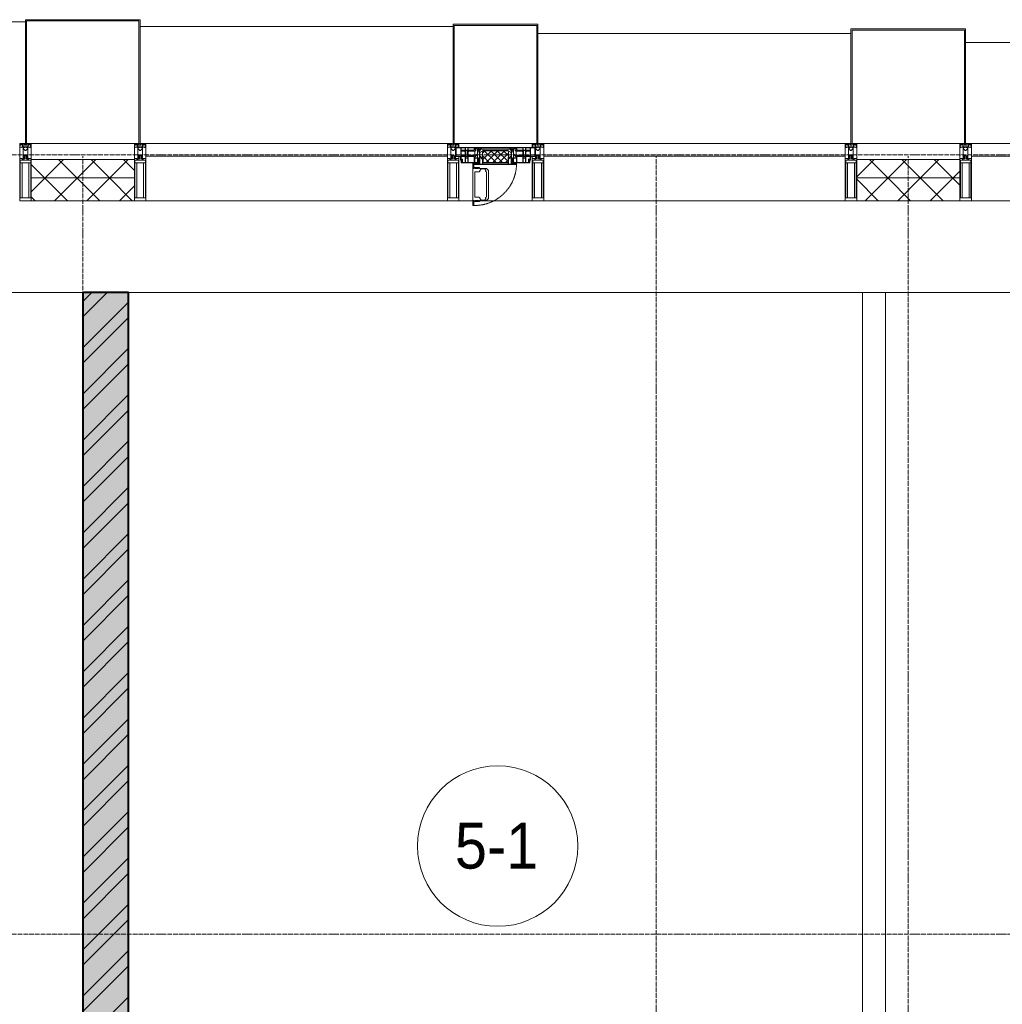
# Model space of a CAD drawing. Header units: millimetres. Extents: x 5617 to 109486, y 7718 to 230949.
# Tile 31 of 55: x 54055 to 58340, y 73894 to 78190. Entities that reach past the tile are written whole.
import ezdxf

# ---------------------------------------------------------------- set-up
doc = ezdxf.new("R2010")
doc.units = ezdxf.units.MM
for name, pattern in [('-D1-02х01', [3, 2, -1]), ('ADSK_Линия сетки', [25, 20, -2.5, 0, -2.5]), ('Линия сетки', [25, 20, -2.5, 0, -2.5])]:
    doc.linetypes.add(name, pattern=pattern)
for name, color, linetype, lineweight in [('Импосты витража', 7, 'Continuous', 18), ('Колонны', 7, 'Continuous', 18), ('Марки помещений', 7, 'Continuous', 20), ('Окна', 7, 'Continuous', 18), ('Оси', 7, 'Continuous', 9), ('Панели витража', 7, 'Continuous', 18), ('Перекрытия', 7, 'Continuous', 18), ('Стены', 7, 'Continuous', 18), ('Стены разрез', 7, 'Continuous', 40), ('Стены штриховка', 7, 'Continuous', 40), ('Элементы узлов', 7, 'Continuous', 18)]:
    doc.layers.add(name, color=color, linetype=linetype, lineweight=lineweight)
doc.styles.add('Arial_3', font='arial.ttf', dxfattribs={"width": 0.9, "height": 200})
pattern_1 = [(45, (0, 0), (-70.71068, 70.71068), []), (135, (0, 0), (-70.71068, -70.71068), [])]

# ---------------------------------------------------------------- blocks, each defined once
blk = doc.blocks.new('135_SLK_K3_AR_rvt-1-МКСС_K3_L23__76_050_')
at = {"layer": 'Стены разрез', "lineweight": 9, "true_color": 0xcccccc}
h = blk.add_hatch(dxfattribs=at)
h.set_pattern_fill('FP_1', color=254, style=0, pattern_type=2)
h.set_pattern_definition([(50, (0, 0), (218.62117, -19.1268), [22.86, -251.46]), (355, (0, 0), (-42.29187, 229.2684), [18.288, -201.168]), (100.451, (18.22, -1.6), (176.33107, 210.13963), [19.428, -213.708]), (46.184, (0, 60.96), (325.29495, -50.45164), [34.29, -377.19]), (96.636, (27.1, 56.76), (284.883, 296.91266), [29.142, -320.562]), (351.184, (0, 60.96), (284.8858, 296.9107), [27.432, -301.752]), (21, (30.48, 45.72), (181.93753, -122.71832), [22.86, -251.46]), (326, (30.48, 45.72), (74.16223, 221.0262), [18.288, -201.168]), (71.451, (45.64, 35.5), (256.10035, 98.30526), [19.428, -213.708]), (37.5, (0, 0), (3.70639, 101.465895), [3.353, -195.377, 3.353, -200.863, -201.93]), (37.5, (0, 0), (3.70639, 101.465895), [-402.946, 3.353, -198.577]), (7.5, (0, 0), (80.18358, 120.21653), [3.353, -113.081, 3.353, -190.805, -76.962]), (7.5, (0, 0), (80.18358, 120.21653), [-310.591, 3.353, -73.609]), (327.5, (-67.97, 0), (162.708646, -6.87497), [3.353, -72.847, 3.353, -234.391, -315.468]), (327.5, (-67.97, 0), (162.708646, -6.87497), [-313.944, 3.353, -312.115]), (317.5, (-98.45, 0), (177.75468, 30.51183), [3.353, -95.707, 3.353, -154.534, -224.028]), (317.5, (-98.45, 0), (177.75468, 30.51183), [-256.946, 3.353, -220.675])])
h.paths.add_polyline_path([(100750, 70900), (100950, 70900), (100950, 77000), (100750, 77000), (100750, 70920)])
h = blk.add_hatch(dxfattribs=at)
h.set_pattern_fill('FP_3', color=254, style=0, pattern_type=2)
h.set_pattern_definition([(45, (0, 0), (-101.02788, 101.02788), []), (45, (67.35, 0), (-101.02788, 101.02788), [])])
h.paths.add_polyline_path([(100750, 70900), (100950, 70900), (100950, 77000), (100750, 77000), (100750, 70920)])
at = {"layer": 'Перекрытия', "color": 254, "true_color": 0xcccccc}
for p, q in [((100550, 77000), (97350, 77000)), ((100750, 77000), (100550, 77000)), ((104150, 77000), (100950, 77000)), ((107850, 77000), (104250, 77000))]:
    blk.add_line(p, q, dxfattribs=at)
at = {"layer": 'Стены', "color": 254, "true_color": 0xcccccc}
for p, q in [((104150, 73000), (104150, 77000)), ((104250, 77000), (104150, 77000)), ((104250, 77000), (104250, 73000))]:
    blk.add_line(p, q, dxfattribs=at)
at = {"layer": 'Стены разрез', "color": 254, "true_color": 0xcccccc}
for p, q in [((100750, 77000), (100750, 71020)), ((100950, 77000), (100750, 77000)), ((100950, 70900), (100950, 77000))]:
    blk.add_line(p, q, dxfattribs=at)
blk = doc.blocks.new('Rectangular Mullion - 50Wx250H-2623690-МКСС_K3_L23__76_050_')
at = {"layer": 'Элементы узлов', "color": 254, "lineweight": 5, "true_color": 0xcccccc}
for p, q in [((-25, 65.2), (-25, 250)), ((-25, 250), (0, 250)), ((-23, 237.3), (0, 237.3)), ((-23, 237.3), (-23, 73.6)), ((-14.9, 84), (-14.9, 237.3)), ((25, 250), (0, 250)), ((23, 237.3), (0, 237.3)), ((14.9, 84), (14.9, 237.3)), ((23, 237.3), (23, 73.6)), ((25, 65.2), (25, 250)), ((-14, 65.2), (-25, 65.2)), ((0, 84), (-23, 84)), ((-0.5, 73.6), (-23, 73.6)), ((-14, 71.3), (-14, 65.2)), ((-10, 71.3), (-14, 71.3)), ((-10, 53), (-10, 71.3)), ((-8.7, 53), (-10, 53)), ((-10, 53), (-10, 17)), ((-8.7, 53), (-7, 54.7)), ((-7, 65.2), (-5.9, 67.3)), ((-7, 65.2), (-7, 54.7)), ((-4.1, 67.3), (-5.9, 67.3)), ((-4.1, 67.3), (-2.9, 65.1)), ((-2.9, 65.1), (-2.9, 54.6)), ((-1.3, 53), (-2.9, 54.6)), ((0, 53), (-1.3, 53)), ((0, 84), (23, 84)), ((0, 53), (1.3, 53)), ((0.5, 73.6), (23, 73.6)), ((1.3, 53), (2.9, 54.6)), ((4.1, 67.3), (2.9, 65.1)), ((2.9, 65.1), (2.9, 54.6)), ((4.1, 67.3), (5.9, 67.3)), ((7, 65.2), (5.9, 67.3)), ((7, 65.2), (7, 54.7)), ((8.7, 53), (7, 54.7)), ((8.7, 53), (10, 53)), ((10, 71.3), (14, 71.3)), ((10, 53), (10, 71.3)), ((10, 53), (10, 17)), ((14, 71.3), (14, 65.2)), ((14, 65.2), (25, 65.2)), ((-23.8, 14.6), (-25, 14.2)), ((-25, 0), (-25, 14.2)), ((-22.3, 17), (-23.8, 17)), ((-23.8, 17), (-23.8, 14.6)), ((-22.5, 10.6), (-23.8, 14.6)), ((-22.5, 10.6), (-23.7, 9.9)), ((-23.7, 1.3), (-23.7, 9.9)), ((-23.7, 1.3), (-11.8, 1.3)), ((-23.2, 10.2), (-22.5, 8)), ((-22.5, 8), (-22.5, 4.5)), ((-21.3, 4.5), (-22.5, 4.5)), ((-22.3, 17), (-22.3, 16)), ((-22.3, 16), (-21.3, 16)), ((-19, 17.6), (-21.3, 16)), ((-21.3, 4.5), (-21.3, 6.5)), ((-21.3, 6.5), (-14.2, 6.5)), ((-18.4, 16.6), (-19, 17.6)), ((-7.4, 16.6), (-18.4, 16.6)), ((-14.2, 6.5), (-14.2, 4.5)), ((-13.2, 4.5), (-14.2, 4.5)), ((-13.2, 4.5), (-12.2, 7.2)), ((-12.7, 7.6), (-11.3, 11.4)), ((-12.7, 7.6), (-11.8, 6.9)), ((-12.2, 9), (-12.2, 14.8)), ((-12.2, 14.8), (0, 14.8)), ((-11.8, 1.3), (-11.8, 6.9)), ((-10.5, 11.2), (-11.3, 11.4)), ((-10.5, 1.5), (-10.5, 11.2)), ((-4.8, 1.5), (-10.5, 1.5)), ((-10, 17), (-7.5, 17)), ((-8.5, 23), (-1.5, 30)), ((-8.5, 18.5), (-8.5, 23)), ((-7.5, 18.5), (-8.5, 18.5)), ((-7.5, 17), (-7.5, 18.5)), ((-7.4, 18), (-7.4, 16.6)), ((-2.6, 18), (-7.4, 18)), ((0, 8), (-4.8, 8)), ((-4.8, 1.5), (-4.8, 8)), ((-2.6, 18), (-2.6, 16.8)), ((-2.6, 16.8), (0, 16.8)), ((-1.5, 30), (0, 30)), ((1.5, 30), (0, 30)), ((2.6, 16.8), (0, 16.8)), ((0, 14.8), (0, 16.8)), ((0, 14.8), (0, 16.8)), ((12.2, 14.8), (0, 14.8)), ((0, 0), (0, 8)), ((0, 8), (4.8, 8)), ((0, 0), (0, 8)), ((8.5, 23), (1.5, 30)), ((2.6, 18), (2.6, 16.8)), ((2.6, 18), (7.4, 18)), ((4.8, 1.5), (4.8, 8)), ((4.8, 1.5), (10.5, 1.5)), ((7.4, 18), (7.4, 16.6)), ((7.4, 16.6), (18.4, 16.6)), ((7.5, 18.5), (8.5, 18.5)), ((7.5, 17), (7.5, 18.5)), ((10, 17), (7.5, 17)), ((8.5, 18.5), (8.5, 23)), ((10.5, 11.2), (11.3, 11.4)), ((10.5, 1.5), (10.5, 11.2)), ((12.7, 7.6), (11.3, 11.4)), ((12.7, 7.6), (11.8, 6.9)), ((11.8, 1.3), (11.8, 6.9)), ((23.7, 1.3), (11.8, 1.3)), ((12.2, 9), (12.2, 14.8)), ((13.2, 4.5), (12.2, 7.2)), ((13.2, 4.5), (14.2, 4.5)), ((21.3, 6.5), (14.2, 6.5)), ((14.2, 6.5), (14.2, 4.5)), ((18.4, 16.6), (19, 17.6)), ((19, 17.6), (21.3, 16)), ((22.3, 16), (21.3, 16)), ((21.3, 4.5), (21.3, 6.5)), ((21.3, 4.5), (22.5, 4.5)), ((22.3, 17), (22.3, 16)), ((22.3, 17), (23.8, 17)), ((22.5, 10.6), (23.8, 14.6)), ((22.5, 10.6), (23.7, 9.9)), ((23.2, 10.2), (22.5, 8)), ((22.5, 8), (22.5, 4.5)), ((23.7, 1.3), (23.7, 9.9)), ((23.8, 17), (23.8, 14.6)), ((23.8, 14.6), (25, 14.2)), ((25, 0), (25, 14.2)), ((-25, 0), (0, 0)), ((25, 0), (0, 0))]:
    blk.add_line(p, q, dxfattribs=at)
for centre, start, end in [((-0.5, 73.1), 360, 90), ((0.5, 73.1), 90, 180)]:
    blk.add_arc(centre, 0.5, start, end, dxfattribs=at)
blk = doc.blocks.new('Rectangular Mullion - R_StandardFrame_50Wx250H-4667465-МКСС_K3_L23__76_050_')
at = {"layer": 'Импосты витража', "color": 254, "lineweight": 5, "true_color": 0xcccccc}
for p, q in [((-25, -250), (-25, 0)), ((-25, 0), (0, 0)), ((5, 0), (25, 0)), ((25, 0), (25, -250)), ((25, -250), (-25, -250))]:
    blk.add_line(p, q, dxfattribs=at)
blk = doc.blocks.new('Rectangular Mullion - R_StandardFrame_50Wx250H-4667491-МКСС_K3_L23__76_050_')
at = {"layer": 'Импосты витража', "color": 254, "lineweight": 5, "true_color": 0xcccccc}
for p, q in [((-25, -250), (-25, 0)), ((-25, 0), (-5, 0)), ((0, 0), (25, 0)), ((25, 0), (25, -250)), ((25, -250), (-25, -250))]:
    blk.add_line(p, q, dxfattribs=at)
blk = doc.blocks.new('A_PAN_Створка - 383мм 7_1-V54-МКСС_K3_L23__76_050_')
at = {"layer": 'Панели витража', "lineweight": 5, "true_color": 0xcccccc}
h = blk.add_hatch(dxfattribs=at)
h.set_pattern_fill('FP_21', color=254, style=0, pattern_type=2)
h.set_pattern_definition([(225, (102550, 77650), (14.1421356, -14.1421356), []), (315, (102550, 77650), (14.1421356, 14.1421356), [])])
h.paths.add_polyline_path([(53.6, 82.7), (-54.6, 81.8), (-54.6, 63.4), (-57.2, 60.8), (-57.2, 36.4), (-54.9, 34.1), (-54.5, 31.8), (54.5, 31.8), (54.9, 34.1), (57.2, 36.4), (57.2, 60.8), (54.6, 63.4), (54.6, 81.8)])
at = {"layer": 'Окна', "color": 7, "lineweight": 5, "true_color": 0xf4f4f4}
for p, q in [((95.1, 270.5), (95.1, 252.9)), ((99.6, 270.5), (95.1, 270.5)), ((97.9, 262.4), (95.1, 262.4)), ((97.9, 262.4), (97.9, 248.4)), ((99.6, 270.5), (99.6, 87.5)), ((39.7, 249), (31.1, 240.4)), ((31.1, 117.6), (31.1, 240.4)), ((41.4, 234.2), (39.1, 233.8)), ((39.1, 179), (39.1, 233.8)), ((70.1, 249), (39.7, 249)), ((41.4, 234.2), (43.5, 236.3)), ((45, 244.7), (42.3, 239.8)), ((42.3, 239.8), (43.5, 236.3)), ((45.9, 246.8), (45, 244.7)), ((63.3, 246.8), (45.9, 246.8)), ((64.1, 245), (63.3, 246.8)), ((64.1, 245), (66.7, 241)), ((66.7, 241), (68.6, 239.7)), ((68.6, 239.7), (68.6, 236.4)), ((68.6, 236.4), (71.1, 233.9)), ((70.1, 252.9), (70.1, 249)), ((95.1, 252.9), (70.1, 252.9)), ((71.1, 233.9), (89.5, 233.9)), ((74.1, 248.4), (74.1, 252.9)), ((89.1, 248.4), (74.1, 248.4)), ((89.1, 252.9), (89.1, 248.4)), ((89.5, 233.9), (90.6, 232.8)), ((90.6, 125.2), (90.6, 232.8)), ((93.1, 248.4), (93.1, 252.9)), ((97.9, 248.4), (93.1, 248.4)), ((39.1, 179), (39.1, 124.2)), ((39.7, 109), (31.1, 117.6)), ((41.4, 123.8), (39.1, 124.2)), ((70.1, 109), (39.7, 109)), ((41.4, 123.8), (43.5, 121.7)), ((42.3, 118.2), (43.5, 121.7)), ((45, 113.3), (42.3, 118.2)), ((45.9, 111.2), (45, 113.3)), ((63.3, 111.2), (45.9, 111.2)), ((64.1, 113), (63.3, 111.2)), ((64.1, 113), (66.7, 117)), ((66.7, 117), (68.6, 118.3)), ((68.6, 121.6), (71.1, 124.1)), ((68.6, 118.3), (68.6, 121.6)), ((70.1, 105.1), (70.1, 109)), ((95.1, 105.1), (70.1, 105.1)), ((71.1, 124.1), (89.5, 124.1)), ((74.1, 109.6), (74.1, 105.1)), ((89.1, 109.6), (74.1, 109.6)), ((89.1, 105.1), (89.1, 109.6)), ((89.5, 124.1), (90.6, 125.2)), ((93.1, 109.6), (93.1, 105.1)), ((97.9, 109.6), (93.1, 109.6)), ((95.1, 87.5), (95.1, 105.1)), ((97.9, 95.6), (95.1, 95.6)), ((99.6, 87.5), (95.1, 87.5)), ((97.9, 95.6), (97.9, 109.6))]:
    blk.add_line(p, q, dxfattribs=at)
at = {"layer": 'Окна', "color": 254, "lineweight": 5, "true_color": 0xcccccc}
for p, q in [((-91.5, 92), (91.5, 92)), ((-91.5, 87.5), (-91.5, 92)), ((-73.9, 87.5), (-91.5, 87.5)), ((-85, 84), (-85, 87.5)), ((-85, 87.5), (-78, 87.5)), ((-78, 87.5), (-78, 84)), ((-73.9, 62.5), (-73.9, 87.5)), ((73.9, 87.5), (73.9, 62.5)), ((91.5, 87.5), (73.9, 87.5)), ((78, 87.5), (78, 84)), ((85, 87.5), (78, 87.5)), ((85, 84), (85, 87.5)), ((91.5, 92), (91.5, 87.5)), ((-171, 57), (-156, 57)), ((-171, 17), (-171, 57)), ((-171, 55.5), (-152, 55.5)), ((-153, 73.5), (-150, 73.5)), ((-153, 60), (-153, 73.5)), ((-152, 20), (-152, 73.5)), ((-150.5, 69.5), (-150.5, 73.5)), ((-145, 69.5), (-150.5, 69.5)), ((-150.5, 33.6), (-150.5, 68)), ((-150.5, 68), (-143.5, 68)), ((-150.5, 56.6), (-132.4, 56.6)), ((-136.4, 52.4), (-150.5, 52.4)), ((-150, 84), (-78, 84)), ((-150, 73.5), (-150, 84)), ((-148.5, 82.5), (-132.4, 82.5)), ((-148.5, 81), (-148.5, 82.5)), ((-143.5, 81), (-148.5, 81)), ((-145, 69.5), (-145, 79.5)), ((-143.5, 68), (-143.5, 81)), ((-137.2, 54.8), (-135.8, 50.8)), ((-132.5, 54.8), (-137.2, 54.8)), ((-132.1, 49), (-135.8, 50.8)), ((-132.5, 53.8), (-133.4, 52)), ((-133.4, 52), (-130.1, 50.4)), ((-132.5, 53.8), (-132.5, 54.8)), ((-132.4, 56.6), (-132.4, 82.5)), ((-132.1, 49), (-132.1, 36.8)), ((-131, 82.5), (-120.8, 82.5)), ((-131, 82.5), (-131, 64.6)), ((-131, 64.6), (-120.8, 64.6)), ((-131, 56.5), (-131, 62.6)), ((-120.8, 62.6), (-131, 62.6)), ((-131, 56.5), (-120.8, 56.5)), ((-131, 55.1), (-131, 52.7)), ((-120.8, 55.1), (-131, 55.1)), ((-129.4, 51.1), (-131, 52.7)), ((-130.1, 50.4), (-129.4, 51.1)), ((-130.1, 35.3), (-130.1, 50.4)), ((-122.4, 51.1), (-120.8, 52.7)), ((-121.7, 50.4), (-122.4, 51.1)), ((-118.4, 52), (-121.7, 50.4)), ((-121.7, 35.3), (-121.7, 50.4)), ((-120.8, 82.5), (-120.8, 64.6)), ((-120.8, 56.5), (-120.8, 62.6)), ((-120.8, 55.1), (-120.8, 52.7)), ((-119.7, 49), (-115.9, 50.8)), ((-119.7, 49), (-119.7, 36.8)), ((-119.3, 82.5), (-92.5, 82.5)), ((-119.3, 56.6), (-119.3, 82.5)), ((-92.5, 56.6), (-119.3, 56.6)), ((-119.3, 54.8), (-114.6, 54.8)), ((-119.3, 53.8), (-119.3, 54.8)), ((-119.3, 53.8), (-118.4, 52)), ((-114.6, 54.8), (-115.9, 50.8)), ((-94.1, 52.5), (-115.3, 52.5)), ((-89.9, 50.9), (-94.1, 52.5)), ((-92.5, 56.6), (-92.5, 82.5)), ((-90.8, 82.5), (-79.5, 82.5)), ((-90.8, 64.6), (-90.8, 82.5)), ((-80.1, 64.6), (-90.8, 64.6)), ((-90.8, 62.7), (-90.8, 56.6)), ((-80.4, 62.7), (-90.8, 62.7)), ((-90.8, 56.6), (-85.9, 56.6)), ((-89.9, 52.2), (-88.6, 53.5)), ((-89.9, 52.2), (-89.9, 50.9)), ((-89.9, 35.1), (-89.9, 50.9)), ((-85.9, 53.5), (-88.6, 53.5)), ((-85.9, 56.6), (-85.9, 53.5)), ((-85.9, 53.5), (-78, 45.6)), ((-78, 84), (-85, 84)), ((-80.4, 61.1), (-80.4, 62.7)), ((-78, 61.1), (-80.4, 61.1)), ((-80.1, 66.1), (-80.1, 64.6)), ((-78, 66.1), (-80.1, 66.1)), ((-79.5, 82.5), (-79.5, 80.6)), ((-79.5, 80.6), (-78, 80.6)), ((-78, 84), (-73.9, 84)), ((-78, 84), (-78, 23.5)), ((-78, 66.1), (-78, 61.1)), ((-78, 45.6), (-78, 36.8)), ((-70, 62.5), (-73.9, 62.5)), ((-70, 32.1), (-70, 62.5)), ((70, 62.5), (70, 32.1)), ((73.9, 62.5), (70, 62.5)), ((73.9, 84), (78, 84)), ((78, 84), (85, 84)), ((78, 84), (150, 84)), ((78, 23.5), (78, 84)), ((79.5, 80.6), (78, 80.6)), ((78, 66.1), (78, 61.1)), ((78, 66.1), (80.1, 66.1)), ((78, 61.1), (80.4, 61.1)), ((85.9, 53.5), (78, 45.6)), ((78, 45.6), (78, 36.8)), ((90.8, 82.5), (79.5, 82.5)), ((79.5, 82.5), (79.5, 80.6)), ((80.1, 66.1), (80.1, 64.6)), ((80.1, 64.6), (90.8, 64.6)), ((80.4, 62.7), (90.8, 62.7)), ((80.4, 61.1), (80.4, 62.7)), ((85.9, 56.6), (85.9, 53.5)), ((90.8, 56.6), (85.9, 56.6)), ((85.9, 53.5), (88.6, 53.5)), ((89.9, 52.2), (88.6, 53.5)), ((89.9, 50.9), (94.1, 52.5)), ((89.9, 52.2), (89.9, 50.9)), ((89.9, 35.1), (89.9, 50.9)), ((90.8, 64.6), (90.8, 82.5)), ((90.8, 62.7), (90.8, 56.6)), ((119.3, 82.5), (92.5, 82.5)), ((92.5, 56.6), (92.5, 82.5)), ((92.5, 56.6), (119.3, 56.6)), ((94.1, 52.5), (115.3, 52.5)), ((114.6, 54.8), (115.9, 50.8)), ((119.3, 54.8), (114.6, 54.8)), ((119.7, 49), (115.9, 50.8)), ((119.3, 53.8), (118.4, 52)), ((118.4, 52), (121.7, 50.4)), ((119.3, 56.6), (119.3, 82.5)), ((119.3, 53.8), (119.3, 54.8)), ((119.7, 49), (119.7, 36.8)), ((120.8, 82.5), (120.8, 64.6)), ((131, 82.5), (120.8, 82.5)), ((131, 64.6), (120.8, 64.6)), ((120.8, 56.5), (120.8, 62.6)), ((120.8, 62.6), (131, 62.6)), ((131, 56.5), (120.8, 56.5)), ((120.8, 55.1), (120.8, 52.7)), ((120.8, 55.1), (131, 55.1)), ((122.4, 51.1), (120.8, 52.7)), ((121.7, 50.4), (122.4, 51.1)), ((121.7, 35.3), (121.7, 50.4)), ((129.4, 51.1), (131, 52.7)), ((130.1, 50.4), (129.4, 51.1)), ((133.4, 52), (130.1, 50.4)), ((130.1, 35.3), (130.1, 50.4)), ((131, 82.5), (131, 64.6)), ((131, 56.5), (131, 62.6)), ((131, 55.1), (131, 52.7)), ((132.1, 49), (135.8, 50.8)), ((132.1, 49), (132.1, 36.8)), ((132.4, 56.6), (132.4, 82.5)), ((148.5, 82.5), (132.4, 82.5)), ((150.5, 56.6), (132.4, 56.6)), ((132.5, 54.8), (137.2, 54.8)), ((132.5, 53.8), (132.5, 54.8)), ((132.5, 53.8), (133.4, 52)), ((137.2, 54.8), (135.8, 50.8)), ((136.4, 52.4), (150.5, 52.4)), ((143.5, 81), (148.5, 81)), ((143.5, 68), (143.5, 81)), ((150.5, 68), (143.5, 68)), ((145, 69.5), (145, 79.5)), ((145, 69.5), (150.5, 69.5)), ((148.5, 81), (148.5, 82.5)), ((150, 84), (150, 73.5)), ((150, 73.5), (153, 73.5)), ((150.5, 69.5), (150.5, 73.5)), ((150.5, 33.6), (150.5, 68)), ((152, 20), (152, 73.5)), ((171, 55.5), (152, 55.5)), ((153, 73.5), (153, 60)), ((156, 57), (171, 57)), ((171, 57), (171, 17)), ((-171, 18.5), (-153.5, 18.5)), ((-67.9, 17), (-171, 17)), ((-153.5, 18.5), (-152, 20)), ((-136.3, 33.6), (-150.5, 33.6)), ((-150.5, 29.4), (-132.4, 29.4)), ((-150.5, 17), (-150.5, 29.4)), ((-132.4, 18.6), (-150.5, 18.6)), ((-137.2, 31), (-135.8, 35)), ((-132.5, 31), (-137.2, 31)), ((-132.1, 36.8), (-135.8, 35)), ((-133.4, 33.7), (-130.1, 35.3)), ((-132.5, 31.9), (-133.4, 33.7)), ((-132.5, 31.9), (-132.5, 31)), ((-132.4, 29.4), (-132.4, 18.6)), ((-129.4, 34.6), (-131, 33)), ((-131, 30.9), (-131, 33)), ((-120.8, 30.9), (-131, 30.9)), ((-131, 29.5), (-120.8, 29.5)), ((-131, 18.2), (-131, 29.5)), ((-120.8, 18.2), (-131, 18.2)), ((-130.1, 35.3), (-129.4, 34.6)), ((-121.7, 35.3), (-122.4, 34.6)), ((-122.4, 34.6), (-120.8, 33)), ((-118.4, 33.7), (-121.7, 35.3)), ((-120.8, 30.9), (-120.8, 33)), ((-120.8, 18.2), (-120.8, 29.5)), ((-119.7, 36.8), (-115.9, 35)), ((-119.3, 31.9), (-118.4, 33.7)), ((-119.3, 31.9), (-119.3, 31)), ((-119.3, 31), (-114.6, 31)), ((-92.5, 29.4), (-119.3, 29.4)), ((-119.3, 29.4), (-119.3, 18.6)), ((-119.3, 18.6), (-92.5, 18.6)), ((-114.6, 31), (-115.9, 35)), ((-94.1, 33.5), (-115.4, 33.5)), ((-89.9, 35.1), (-94.1, 33.5)), ((-92.5, 18.6), (-92.5, 29.4)), ((-90.8, 18.5), (-90.8, 29.4)), ((-90.8, 29.4), (-85.9, 29.4)), ((-87.3, 18.5), (-90.8, 18.5)), ((-89.9, 32.5), (-89.9, 35.1)), ((-85.9, 32.5), (-89.9, 32.5)), ((-87.3, 21.9), (-85.9, 21.9)), ((-87.3, 20.4), (-87.3, 21.9)), ((-87.3, 20.4), (-87.3, 18.5)), ((-84.8, 20.4), (-87.3, 20.4)), ((-85.9, 29.4), (-85.9, 32.5)), ((-85.9, 21.9), (-85.9, 29.4)), ((-85.9, 18.2), (-85.9, 20.4)), ((-75.9, 18.2), (-85.9, 18.2)), ((-83.4, 20.4), (-84.8, 20.4)), ((-70, 33.8), (-83.4, 20.4)), ((-78, 36.8), (-70, 36.8)), ((-78, 23.5), (-67.9, 23.5)), ((-75.9, 23.5), (-73, 23.5)), ((-75.9, 21.5), (-75.9, 23.5)), ((-75.9, 21.5), (-75.9, 18.2)), ((-74.9, 21.5), (-75.9, 21.5)), ((-74.9, 17.9), (-74.9, 21.5)), ((-68.9, 17.9), (-74.9, 17.9)), ((-67.2, 29.3), (-73, 23.5)), ((-70, 36.8), (-70, 33.8)), ((-61.4, 23.5), (-70, 32.1)), ((-68.9, 21.5), (-68.9, 17.9)), ((-67.9, 21.5), (-68.9, 21.5)), ((-67.9, 23.5), (-64.6, 26.8)), ((-67.9, 23.5), (-64.6, 26.8)), ((-67.9, 21.5), (-67.9, 23.5)), ((-67.9, 17), (-67.9, 23.5)), ((-61.4, 23.5), (-67.9, 17)), ((67.9, 17), (-67.9, 17)), ((-67.9, 17), (67.9, 17)), ((-64.6, 26.8), (-67.2, 29.3)), ((-64.6, 26.8), (-61.4, 23.5)), ((61.4, 23.5), (-61.4, 23.5)), ((70, 32.1), (61.4, 23.5)), ((61.4, 23.5), (64.6, 26.8)), ((67.9, 17), (61.4, 23.5)), ((64.6, 26.8), (67.2, 29.3)), ((67.9, 23.5), (64.6, 26.8)), ((64.6, 26.8), (67.9, 23.5)), ((67.2, 29.3), (73, 23.5)), ((67.9, 21.5), (67.9, 23.5)), ((67.9, 23.5), (67.9, 17)), ((67.9, 23.5), (78, 23.5)), ((67.9, 21.5), (68.9, 21.5)), ((171, 17), (67.9, 17)), ((68.9, 21.5), (68.9, 17.9)), ((68.9, 17.9), (74.9, 17.9)), ((70, 36.8), (70, 33.8)), ((78, 36.8), (70, 36.8)), ((70, 33.8), (83.4, 20.4)), ((75.9, 23.5), (73, 23.5)), ((74.9, 21.5), (75.9, 21.5)), ((74.9, 17.9), (74.9, 21.5)), ((75.9, 21.5), (75.9, 23.5)), ((75.9, 21.5), (75.9, 18.2)), ((75.9, 18.2), (85.9, 18.2)), ((83.4, 20.4), (84.8, 20.4)), ((84.8, 20.4), (87.3, 20.4)), ((85.9, 32.5), (89.9, 32.5)), ((85.9, 29.4), (85.9, 32.5)), ((85.9, 21.9), (85.9, 29.4)), ((90.8, 29.4), (85.9, 29.4)), ((87.3, 21.9), (85.9, 21.9)), ((85.9, 18.2), (85.9, 20.4)), ((87.3, 20.4), (87.3, 21.9)), ((87.3, 20.4), (87.3, 18.5)), ((87.3, 18.5), (90.8, 18.5)), ((89.9, 35.1), (94.1, 33.5)), ((89.9, 32.5), (89.9, 35.1)), ((90.8, 18.5), (90.8, 29.4)), ((92.5, 18.6), (92.5, 29.4)), ((92.5, 29.4), (119.3, 29.4)), ((119.3, 18.6), (92.5, 18.6)), ((94.1, 33.5), (115.4, 33.5)), ((114.6, 31), (115.9, 35)), ((119.3, 31), (114.6, 31)), ((119.7, 36.8), (115.9, 35)), ((118.4, 33.7), (121.7, 35.3)), ((119.3, 31.9), (118.4, 33.7)), ((119.3, 31.9), (119.3, 31)), ((119.3, 29.4), (119.3, 18.6)), ((122.4, 34.6), (120.8, 33)), ((120.8, 30.9), (120.8, 33)), ((120.8, 30.9), (131, 30.9)), ((120.8, 18.2), (120.8, 29.5)), ((131, 29.5), (120.8, 29.5)), ((120.8, 18.2), (131, 18.2)), ((121.7, 35.3), (122.4, 34.6)), ((130.1, 35.3), (129.4, 34.6)), ((129.4, 34.6), (131, 33)), ((133.4, 33.7), (130.1, 35.3)), ((131, 30.9), (131, 33)), ((131, 18.2), (131, 29.5)), ((132.1, 36.8), (135.8, 35)), ((150.5, 29.4), (132.4, 29.4)), ((132.4, 29.4), (132.4, 18.6)), ((132.4, 18.6), (150.5, 18.6)), ((132.5, 31.9), (133.4, 33.7)), ((132.5, 31.9), (132.5, 31)), ((132.5, 31), (137.2, 31)), ((137.2, 31), (135.8, 35)), ((136.3, 33.6), (150.5, 33.6)), ((150.5, 17), (150.5, 29.4)), ((153.5, 18.5), (152, 20)), ((171, 18.5), (153.5, 18.5))]:
    blk.add_line(p, q, dxfattribs=at)
at = {"layer": 'Окна', "color": 254, "linetype": '-D1-02х01', "lineweight": 5, "true_color": 0xcccccc}
blk.add_arc((91.4, 87.5), 183, 88.8555, 178.5909, dxfattribs=at)
at = {"layer": 'Окна', "color": 254, "lineweight": 5, "true_color": 0xcccccc}
for centre, start, end in [((-156, 60), 270, 360), ((156, 60), 180, 270)]:
    blk.add_arc(centre, 3, start, end, dxfattribs=at)
at = {"layer": 'Элементы узлов', "color": 254, "lineweight": 5, "true_color": 0xcccccc}
for p, q in [((-91.5, 92), (-91.5, 87.5)), ((-91.5, 92), (91.5, 92)), ((-91.5, 87.5), (-73.9, 87.5)), ((-83.4, 90.3), (-69.4, 90.3)), ((-83.4, 90.3), (-83.4, 87.5)), ((-73.9, 87.5), (-73.9, 62.5)), ((-69.4, 90.3), (-69.4, 85.5)), ((-67.9, 89.3), (-66.9, 90.3)), ((-67.9, 62.5), (-67.9, 89.3)), ((-66.9, 90.3), (-57.4, 90.3)), ((-57.4, 90.3), (-56.4, 89.4)), ((-56.4, 89.4), (-56.4, 67.7)), ((-53.9, 90.3), (-54.9, 89.3)), ((-54.9, 89.3), (-54.9, 85.6)), ((53.9, 90.3), (-53.9, 90.3)), ((53.9, 90.3), (54.9, 89.3)), ((54.9, 89.3), (54.9, 85.6)), ((57.4, 90.3), (56.4, 89.4)), ((56.4, 89.4), (56.4, 67.7)), ((66.9, 90.3), (57.4, 90.3)), ((67.9, 89.3), (66.9, 90.3)), ((67.9, 62.5), (67.9, 89.3)), ((69.4, 90.3), (69.4, 85.5)), ((83.4, 90.3), (69.4, 90.3)), ((91.5, 87.5), (73.9, 87.5)), ((73.9, 87.5), (73.9, 62.5)), ((83.4, 90.3), (83.4, 87.5)), ((91.5, 92), (91.5, 87.5)), ((-69.4, 85.5), (-73.9, 85.5)), ((-73.9, 81.5), (-69.4, 81.5)), ((-69.4, 66.5), (-73.9, 66.5)), ((-73.9, 62.5), (-70, 62.5)), ((-70, 62.5), (-70, 32.1)), ((-69.4, 81.5), (-69.4, 66.5)), ((-61.7, 62.5), (-67.9, 62.5)), ((-66, 56.5), (-67.8, 55.7)), ((-67.8, 55.7), (-67.8, 38.3)), ((-66, 56.5), (-62, 59.1)), ((-62, 59.1), (-60.7, 61)), ((-60.1, 67.7), (-61.7, 64.9)), ((-61.7, 64.9), (-61.7, 62.5)), ((-60.7, 61), (-57.4, 61)), ((-56.4, 67.7), (-60.1, 67.7)), ((-57.4, 61), (-54.9, 63.5)), ((-54.6, 63.4), (-57.2, 60.8)), ((-57.2, 60.8), (-57.2, 36.4)), ((-54.9, 85.6), (-53.9, 84.6)), ((-54.9, 81.9), (-53.8, 83)), ((-54.9, 63.5), (-54.9, 81.9)), ((-53.6, 82.7), (-54.6, 81.8)), ((-54.6, 81.8), (-54.6, 63.4)), ((-53.9, 84.6), (53.9, 84.6)), ((53.8, 83), (-53.8, 83)), ((53.6, 82.7), (-53.6, 82.7)), ((54.6, 81.8), (53.6, 82.7)), ((54.9, 81.9), (53.8, 83)), ((54.9, 85.6), (53.9, 84.6)), ((54.6, 63.4), (54.6, 81.8)), ((57.2, 60.8), (54.6, 63.4)), ((54.9, 63.5), (54.9, 81.9)), ((57.4, 61), (54.9, 63.5)), ((56.4, 67.7), (60.1, 67.7)), ((57.2, 36.4), (57.2, 60.8)), ((60.7, 61), (57.4, 61)), ((60.1, 67.7), (61.7, 64.9)), ((62, 59.1), (60.7, 61)), ((61.7, 64.9), (61.7, 62.5)), ((61.7, 62.5), (67.9, 62.5)), ((66, 56.5), (62, 59.1)), ((66, 56.5), (67.8, 55.7)), ((67.8, 55.7), (67.8, 38.3)), ((69.4, 85.5), (73.9, 85.5)), ((69.4, 81.5), (69.4, 66.5)), ((73.9, 81.5), (69.4, 81.5)), ((69.4, 66.5), (73.9, 66.5)), ((70, 62.5), (70, 32.1)), ((73.9, 62.5), (70, 62.5)), ((-70, 32.1), (-61.4, 23.5)), ((-67.8, 38.3), (-65.7, 37.4)), ((-65.7, 37.4), (-60.8, 34.7)), ((61.4, 23.5), (-61.4, 23.5)), ((-60.8, 34.7), (-57.3, 35.9)), ((-55.2, 33.8), (-57.3, 35.9)), ((-57.2, 36.4), (-54.9, 34.1)), ((-55.2, 33.8), (-54.8, 31.5)), ((-54.9, 34.1), (-54.5, 31.8)), ((-53.9, 30.5), (-54.9, 29.5)), ((-54.9, 29.5), (-54.9, 25.8)), ((-54.9, 25.8), (-53.9, 24.8)), ((0, 31.5), (-54.8, 31.5)), ((-54.5, 31.8), (54.5, 31.8)), ((53.9, 30.5), (-53.9, 30.5)), ((-53.9, 24.8), (53.9, 24.8)), ((0, 31.5), (54.8, 31.5)), ((53.9, 30.5), (54.9, 29.5)), ((54.9, 25.8), (53.9, 24.8)), ((54.5, 31.8), (54.9, 34.1)), ((55.2, 33.8), (54.8, 31.5)), ((54.9, 34.1), (57.2, 36.4)), ((54.9, 29.5), (54.9, 25.8)), ((55.2, 33.8), (57.3, 35.9)), ((60.8, 34.7), (57.3, 35.9)), ((65.7, 37.4), (60.8, 34.7)), ((70, 32.1), (61.4, 23.5)), ((67.8, 38.3), (65.7, 37.4))]:
    blk.add_line(p, q, dxfattribs=at)
blk = doc.blocks.new('System Panel - A_PAN_Glass-6438400-МКСС_K3_L23__76_050_')
at = {"layer": 'Панели витража', "color": 254, "lineweight": 5, "true_color": 0xcccccc}
for p, q in [((657.5, 55), (-657.5, 55)), ((-657.5, 55), (-657.5, 0)), ((657.5, 0), (657.5, 55)), ((-657.5, 0), (657.5, 0))]:
    blk.add_line(p, q, dxfattribs=at)
blk = doc.blocks.new('Rectangular Mullion - R_StandardFrame_50Wx250H-5215645-МКСС_K3_L23__76_050_')
at = {"layer": 'Импосты витража', "color": 254, "lineweight": 5, "true_color": 0xcccccc}
for p, q in [((77190, 77400), (77250.4, 77400)), ((77279.9, 77400), (77510, 77400))]:
    blk.add_line(p, q, dxfattribs=at)
blk = doc.blocks.new('Rectangular Mullion - R_StandardFrame_50Wx250H-5562310-МКСС_K3_L23__76_050_')
at = {"layer": 'Импосты витража', "color": 254, "lineweight": 5, "true_color": 0xcccccc}
blk.add_line((95560, 77400), (96875, 77400), dxfattribs=at)
blk = doc.blocks.new('Rectangular Mullion - R_StandardFrame_50Wx250H-V55-МКСС_K3_L23__76_050_')
at = {"layer": 'Импосты витража', "color": 254, "lineweight": 5, "true_color": 0xcccccc}
for p, q in [((-25, -250), (-25, 0)), ((-25, 0), (0, 0)), ((5, 0), (25, 0)), ((25, 0), (25, -17)), ((25, -57), (25, -250)), ((25, -250), (-25, -250))]:
    blk.add_line(p, q, dxfattribs=at)
blk = doc.blocks.new('Rectangular Mullion - R_StandardFrame_50Wx250H-V47-МКСС_K3_L23__76_050_')
at = {"layer": 'Импосты витража', "color": 254, "lineweight": 5, "true_color": 0xcccccc}
for p, q in [((-25, -17), (-25, 0)), ((-25, 0), (-5, 0)), ((0, 0), (25, 0)), ((25, 0), (25, -250)), ((-25, -250), (-25, -57)), ((25, -250), (-25, -250))]:
    blk.add_line(p, q, dxfattribs=at)
blk = doc.blocks.new('Rectangular Mullion - R_StandardFrame_50Wx250H-V45-МКСС_K3_L23__76_050_')
at = {"layer": 'Импосты витража', "color": 254, "lineweight": 5, "true_color": 0xcccccc}
for p, q in [((-25, -250), (-25, 0)), ((-25, 0), (0, 0)), ((5, 0), (25, 0)), ((25, 0), (25, -250)), ((25, -250), (-25, -250))]:
    blk.add_line(p, q, dxfattribs=at)
blk = doc.blocks.new('A_SLK_PAN_Type1 - Прямой тип панели-5878720-МКСС_K3_L23__76_050_')
at = {"layer": 'Колонны', "color": 254, "lineweight": 5, "true_color": 0xcccccc}
for p, q in [((-250, 540), (250, 540)), ((-250, 0), (-250, 540)), ((-245, 535), (-245, 0)), ((245, 535), (-245, 535)), ((245, 0), (245, 535)), ((250, 540), (250, 0)), ((-245, 0), (-250, 0)), ((-225, 0), (225, 0)), ((250, 0), (245, 0))]:
    blk.add_line(p, q, dxfattribs=at)
blk = doc.blocks.new('A_SLK_PAN_Type1 - Прямой тип панели с перфорацией Ф1_1-6626364-МКСС_K3_L23__76_050_')
at = {"layer": 'Колонны', "color": 254, "lineweight": 5, "true_color": 0xcccccc}
for p, q in [((-185, 520), (185, 520)), ((-185, 0), (-185, 520)), ((185, 520), (185, 0)), ((-180, 515), (-180, 0)), ((180, 515), (-180, 515)), ((180, 0), (180, 515)), ((-180, 0), (-185, 0)), ((-160, 0), (160, 0)), ((185, 0), (180, 0))]:
    blk.add_line(p, q, dxfattribs=at)
blk = doc.blocks.new('A_SLK_PAN_Type1 - Прямой тип панели-5878722-МКСС_K3_L23__76_050_')
at = {"layer": 'Колонны', "color": 254, "lineweight": 5, "true_color": 0xcccccc}
for p, q in [((-250, 500), (250, 500)), ((-250, 0), (-250, 500)), ((-245, 495), (-245, 0)), ((245, 495), (-245, 495)), ((245, 0), (245, 495)), ((250, 500), (250, 0)), ((-245, 0), (-250, 0)), ((-225, 0), (225, 0)), ((250, 0), (245, 0))]:
    blk.add_line(p, q, dxfattribs=at)
blk = doc.blocks.new('A_OGR_PAN_Отлив - A_OGR_PAN_Отлив-5717245-МКСС_K3_L23__76_050_')
at = {"layer": 'Колонны', "color": 254, "lineweight": 5, "true_color": 0xcccccc}
blk.add_line((682.5, 530), (-682.5, 530), dxfattribs=at)
blk = doc.blocks.new('A_OGR_PAN_Отлив - A_OGR_PAN_Отлив-5727054-МКСС_K3_L23__76_050_')
at = {"layer": 'Колонны', "color": 254, "lineweight": 5, "true_color": 0xcccccc}
blk.add_line((682.5, 510), (-682.5, 510), dxfattribs=at)
blk = doc.blocks.new('A_OGR_PAN_Отлив - A_OGR_PAN_Отлив-5717255-МКСС_K3_L23__76_050_')
at = {"layer": 'Колонны', "color": 254, "lineweight": 5, "true_color": 0xcccccc}
blk.add_line((682.5, 480), (-682.5, 480), dxfattribs=at)
blk = doc.blocks.new('A_OGR_PAN_Отлив - A_OGR_PAN_Отлив-5717185-МКСС_K3_L23__76_050_')
at = {"layer": 'Колонны', "color": 254, "lineweight": 5, "true_color": 0xcccccc}
blk.add_line((682.5, 440), (-682.5, 440), dxfattribs=at)
blk = doc.blocks.new('135_SLK_K3_AR_FCD_rvt-1-МКСС_K3_L23__76_050_')
at = {"layer": 'Стены разрез', "lineweight": 5, "true_color": 0xcccccc}
h = blk.add_hatch(dxfattribs=at)
h.set_pattern_fill('FP_5', color=254, style=0, pattern_type=2)
h.set_pattern_definition(pattern_1)
h.paths.add_polyline_path([(100525, 77500), (100975, 77500), (100975, 77580), (100525, 77580)])
h = blk.add_hatch(dxfattribs=at)
h.set_pattern_fill('FP_5', color=254, style=0, pattern_type=2)
h.set_pattern_definition(pattern_1)
h.paths.add_polyline_path([(104125, 77500), (104575, 77500), (104575, 77580), (104125, 77580)])
h = blk.add_hatch(dxfattribs=at)
h.set_pattern_fill('FP_5', color=254, style=0, pattern_type=2)
h.set_pattern_definition(pattern_1)
h.paths.add_polyline_path([(100525, 77400), (100975, 77400), (100975, 77500), (100525, 77500)])
h = blk.add_hatch(dxfattribs=at)
h.set_pattern_fill('FP_5', color=254, style=0, pattern_type=2)
h.set_pattern_definition(pattern_1)
h.paths.add_polyline_path([(104125, 77400), (104575, 77400), (104575, 77500), (104125, 77500)])
at = {"layer": 'Стены разрез', "color": 254, "lineweight": 9, "true_color": 0xcccccc}
for p, q in [((100975, 77580), (100525, 77580)), ((100525, 77580), (100525, 77400)), ((100975, 77400), (100975, 77580)), ((104575, 77580), (104125, 77580)), ((104125, 77580), (104125, 77400)), ((104575, 77400), (104575, 77580)), ((100525, 77400), (100975, 77400)), ((104125, 77400), (104575, 77400))]:
    blk.add_line(p, q, dxfattribs=at)
at = {"layer": 'Стены штриховка', "color": 254, "lineweight": 9, "true_color": 0xcccccc}
for p, q in [((100525, 77500), (100975, 77500)), ((104125, 77500), (104575, 77500))]:
    blk.add_line(p, q, dxfattribs=at)
at = {"layer": 'Импосты витража', "color": 254, "lineweight": 5, "true_color": 0xcccccc, "rotation": 180}
for p in [(100500, 77650), (101000, 77650), (102365, 77650), (102735, 77650), (104100, 77650), (104600, 77650)]:
    blk.add_blockref('Rectangular Mullion - 50Wx250H-2623690-МКСС_K3_L23__76_050_', p, dxfattribs=at)
at = {"layer": 'Импосты витража', "color": 254, "lineweight": 5, "true_color": 0xcccccc, "extrusion": (0, 0, -1)}
for name, p in [('Rectangular Mullion - R_StandardFrame_50Wx250H-4667491-МКСС_K3_L23__76_050_', (-100500, 77650)), ('Rectangular Mullion - R_StandardFrame_50Wx250H-4667465-МКСС_K3_L23__76_050_', (-101000, 77650)), ('Rectangular Mullion - R_StandardFrame_50Wx250H-V47-МКСС_K3_L23__76_050_', (-102365, 77650)), ('Rectangular Mullion - R_StandardFrame_50Wx250H-V55-МКСС_K3_L23__76_050_', (-102735, 77650)), ('Rectangular Mullion - R_StandardFrame_50Wx250H-4667491-МКСС_K3_L23__76_050_', (-104100, 77650)), ('Rectangular Mullion - R_StandardFrame_50Wx250H-V45-МКСС_K3_L23__76_050_', (-104600, 77650))]:
    blk.add_blockref(name, p, dxfattribs=at)
at = {"layer": 'Импосты витража', "color": 254, "lineweight": 5, "true_color": 0xcccccc}
for name, p in [('Rectangular Mullion - R_StandardFrame_50Wx250H-5562310-МКСС_K3_L23__76_050_', (5465, 0)), ('Rectangular Mullion - R_StandardFrame_50Wx250H-5215645-МКСС_K3_L23__76_050_', (25200, 0)), ('Rectangular Mullion - R_StandardFrame_50Wx250H-5562310-МКСС_K3_L23__76_050_', (7200, 0)), ('Rectangular Mullion - R_StandardFrame_50Wx250H-5562310-МКСС_K3_L23__76_050_', (9065, 0))]:
    blk.add_blockref(name, p, dxfattribs=at)
at = {"layer": 'Колонны', "color": 254, "lineweight": 5, "true_color": 0xcccccc}
for name, p in [('A_SLK_PAN_Type1 - Прямой тип панели-5878720-МКСС_K3_L23__76_050_', (100750, 77650)), ('A_OGR_PAN_Отлив - A_OGR_PAN_Отлив-5717245-МКСС_K3_L23__76_050_', (99817.5, 77650)), ('A_OGR_PAN_Отлив - A_OGR_PAN_Отлив-5727054-МКСС_K3_L23__76_050_', (101682.5, 77650)), ('A_SLK_PAN_Type1 - Прямой тип панели с перфорацией Ф1_1-6626364-МКСС_K3_L23__76_050_', (102550, 77650)), ('A_SLK_PAN_Type1 - Прямой тип панели-5878722-МКСС_K3_L23__76_050_', (104350, 77650)), ('A_OGR_PAN_Отлив - A_OGR_PAN_Отлив-5717255-МКСС_K3_L23__76_050_', (103417.5, 77650)), ('A_OGR_PAN_Отлив - A_OGR_PAN_Отлив-5717185-МКСС_K3_L23__76_050_', (105282.5, 77650))]:
    blk.add_blockref(name, p, dxfattribs=at)
at = {"layer": 'Панели витража', "color": 254, "lineweight": 5, "true_color": 0xcccccc, "rotation": 180}
for name, p in [('System Panel - A_PAN_Glass-6438400-МКСС_K3_L23__76_050_', (101682.5, 77650)), ('A_PAN_Створка - 383мм 7_1-V54-МКСС_K3_L23__76_050_', (102550, 77650)), ('System Panel - A_PAN_Glass-6438400-МКСС_K3_L23__76_050_', (103417.5, 77650)), ('System Panel - A_PAN_Glass-6438400-МКСС_K3_L23__76_050_', (105282.5, 77650))]:
    blk.add_blockref(name, p, dxfattribs=at)
blk = doc.blocks.new('050_Марка_Помещение - Номер-620969-МКСС_K3_L23__76_050_')
at = {"layer": 'Марки помещений'}
blk.add_circle((0, 0), 3.5, dxfattribs=at)

msp = doc.modelspace()

# ---------------------------------------------------------------- linework, layer by layer
at = {"layer": 'Оси', "linetype": 'ADSK_Линия сетки'}
for p, q in [((75100.1, 77600), (25833.1, 77600)), ((75100.1, 74200), (25833.1, 74200))]:
    msp.add_line(p, q, dxfattribs=at)
at = {"layer": 'Оси', "linetype": 'Линия сетки'}
for p, q in [((54330.1, 56452.5), (54330.1, 77595)), ((56830.1, 56452.5), (56830.1, 77595)), ((57930.1, 56452.5), (57930.1, 77595))]:
    msp.add_line(p, q, dxfattribs=at)

# ---------------------------------------------------------------- block references
at = {"lineweight": 5}
for name in ['135_SLK_K3_AR_FCD_rvt-1-МКСС_K3_L23__76_050_', '135_SLK_K3_AR_rvt-1-МКСС_K3_L23__76_050_']:
    msp.add_blockref(name, (-46419.9, 0), dxfattribs=at)
at = {"layer": 'Марки помещений', "xscale": 99.99999999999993, "yscale": 99.99999999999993, "zscale": 99.99999999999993}
msp.add_blockref('050_Марка_Помещение - Номер-620969-МКСС_K3_L23__76_050_', (56139.4, 74584.5), dxfattribs=at)

# ---------------------------------------------------------------- texts
at = {"layer": 'Марки помещений', "lineweight": 9, "insert": (55952.9, 74686.2), "char_height": 200, "width": 447.342, "attachment_point": 1, "style": 'Arial_3'}
msp.add_mtext('5-1', dxfattribs=at)

doc.saveas('drawing.dxf')
